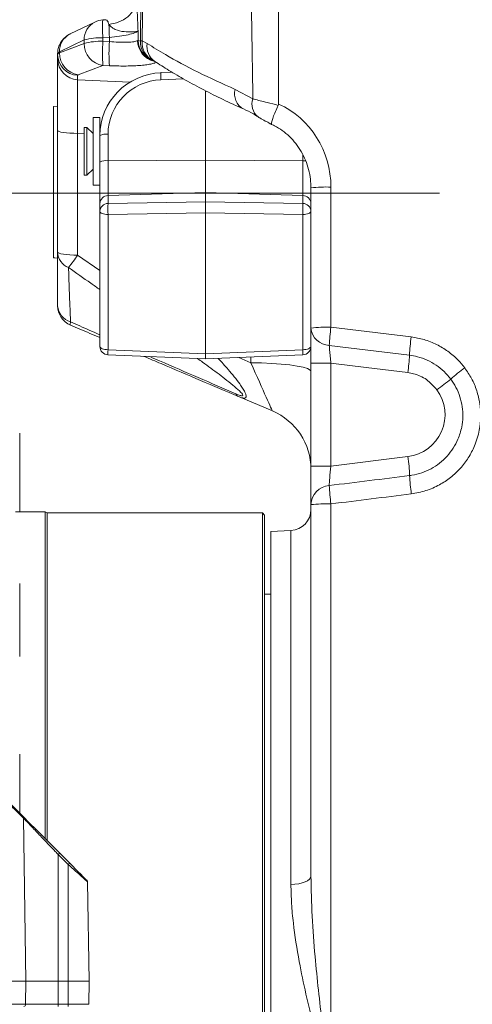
# Model space of a CAD drawing. Header units: millimetres. Extents: x 0 to 8410, y 0 to 5940.
# Tile 239 of 256: x 7536 to 7643, y 1904 to 2136. Entities that reach past the tile are written whole.
import ezdxf

# ---------------------------------------------------------------- set-up
doc = ezdxf.new("R2010")
doc.units = ezdxf.units.MM
doc.header["$LTSCALE"] = 10
doc.linetypes.add('CENTERX2', pattern=[20.32, 12.7, -2.54, 2.54, -2.54])
doc.styles.add('SLDTEXTSTYLE0', font='TXT', dxfattribs={"width": 0.605})
doc.dimstyles.new('SLDDIMSTYLE0', dxfattribs={"dimtxt": 50, "dimasz": 50, "dimexe": 0, "dimexo": 0.0625, "dimgap": 12.5, "dimtad": 1, "dimtoh": 1, "dimdec": 1, "dimrnd": 1e-09, "dimzin": 12, "dimdsep": 46, "dimtxsty": 'SLDTEXTSTYLE0', "dimsah": 1, "dimcen": 0.09, "dimadec": 0, "dimazin": 0, "dimtfac": 1, "dimtofl": 0, "dimtmove": 0, "dimatfit": 3, "dimfxl": 0, "dimfrac": 2, "dimtolj": 1, "dimtzin": 12, "dimarcsym": 0})
doc.dimstyles.new('SLDDIMSTYLE2', dxfattribs={"dimtxt": 50, "dimasz": 50, "dimexe": 0, "dimexo": 0.0625, "dimgap": 12.5, "dimtad": 1, "dimtoh": 1, "dimdec": 1, "dimrnd": 1e-09, "dimzin": 12, "dimdsep": 46, "dimtxsty": 'SLDTEXTSTYLE0', "dimsah": 1, "dimcen": 0.09, "dimadec": 0, "dimazin": 0, "dimtfac": 1, "dimtofl": 0, "dimtmove": 0, "dimatfit": 3, "dimfxl": 0, "dimfrac": 2, "dimtolj": 1, "dimtzin": 12, "dimarcsym": 0})

# ---------------------------------------------------------------- blocks, each defined once
blk = doc.blocks.new('*D47')
at = {"color": 7, "linetype": 'Continuous', "lineweight": 0}
for p, q in [((7724.5, 2078.39), (7724.5, 1048.04)), ((7487.5, 1230.52), (7487.5, 1048.04)), ((7724.5, 1063.04), (7487.5, 1063.04)), ((7724.5, 1063.04), (8199.27, 1063.04))]:
    blk.add_line(p, q, dxfattribs=at)
for points in [[(7487.5, 1063.04), (7537.5, 1055.54), (7537.5, 1070.54)], [(7724.5, 1063.04), (7674.5, 1070.54), (7674.5, 1055.54)]]:
    blk.add_solid(points, dxfattribs=at)
at = {"color": 7, "linetype": 'Continuous', "lineweight": 0, "char_height": 50, "attachment_point": 1, "style": 'SLDTEXTSTYLE0'}
for s, insert in [(' (2x M8)', (7931.58, 1127.5)), ('237', (7817.01, 1127.5))]:
    blk.add_mtext(s, dxfattribs=dict(at, insert=insert))
blk = doc.blocks.new('*D48')
at = {"color": 7, "linetype": 'Continuous', "lineweight": 0}
for p, q in [((7744.5, 2378.39), (7744.5, 1148.04)), ((7724.5, 2078.39), (7724.5, 1148.04)), ((7724.5, 1163.04), (7624.5, 1163.04)), ((7724.5, 1163.04), (7744.5, 1163.04)), ((7744.5, 1163.04), (8163.45, 1163.04))]:
    blk.add_line(p, q, dxfattribs=at)
for points in [[(7724.5, 1163.04), (7674.5, 1170.54), (7674.5, 1155.54)], [(7744.5, 1163.04), (7794.5, 1155.54), (7794.5, 1170.54)]]:
    blk.add_solid(points, dxfattribs=at)
at = {"color": 7, "linetype": 'Continuous', "lineweight": 0, "char_height": 50, "attachment_point": 1, "style": 'SLDTEXTSTYLE0'}
for s, insert in [(' (2x M8)', (7895.76, 1227.5)), ('20', (7819.38, 1227.5))]:
    blk.add_mtext(s, dxfattribs=dict(at, insert=insert))
blk = doc.blocks.new('*D49')
at = {"color": 7, "linetype": 'Continuous', "lineweight": 0}
for p, q in [((7752.5, 2693.39), (7752.5, 1248.04)), ((7724.5, 2078.39), (7724.5, 1248.04)), ((7724.5, 1263.04), (7624.5, 1263.04)), ((7724.5, 1263.04), (7752.5, 1263.04)), ((7752.5, 1263.04), (8163.45, 1263.04))]:
    blk.add_line(p, q, dxfattribs=at)
for points in [[(7724.5, 1263.04), (7674.5, 1270.54), (7674.5, 1255.54)], [(7752.5, 1263.04), (7802.5, 1255.54), (7802.5, 1270.54)]]:
    blk.add_solid(points, dxfattribs=at)
at = {"color": 7, "linetype": 'Continuous', "lineweight": 0, "char_height": 50, "attachment_point": 1, "style": 'SLDTEXTSTYLE0'}
for s, insert in [(' (2x M8)', (7895.76, 1327.5)), ('28', (7819.38, 1327.5))]:
    blk.add_mtext(s, dxfattribs=dict(at, insert=insert))

msp = doc.modelspace()

# ---------------------------------------------------------------- linework, layer by layer
at = {"color": 7, "linetype": 'Continuous', "lineweight": 0}
for p, q in [((7556.333384, 2136.467561), (7555.688984, 2136.428878)), ((7553.818873, 2135.942742), (7547.964021, 2133.123264)), ((7547.964021, 2133.123264), (7547.869223, 2133.076117)), ((7545.00072, 2128.275082), (7545.00072, 2128.493831)), ((7545.00072, 2127.235636), (7545.00072, 2128.275082)), ((7545.00072, 2110.288605), (7545.00072, 2127.235636)), ((7572.086862, 2124.076888), (7569.467178, 2123.972222)), ((7580.00072, 2103.247509), (7580.00072, 2119.687483)), ((7545.00072, 2116.044745), (7544.000718, 2115.992353)), ((7544.000718, 2080.159947), (7544.000718, 2115.992353)), ((7555.000721, 2113.344774), (7553.400717, 2113.344774)), ((7553.400717, 2102.280364), (7553.400717, 2113.344774)), ((7555.000721, 2109.073147), (7555.000721, 2113.344774)), ((7551.950722, 2110.994742), (7551.300718, 2110.994742)), ((7551.300718, 2104.530797), (7551.300718, 2110.994742)), ((7553.400717, 2109.544739), (7551.950722, 2110.994742)), ((7551.950722, 2104.530797), (7551.950722, 2110.994742)), ((7545.00072, 2081.479714), (7545.00072, 2110.288605)), ((7555.000721, 2102.808759), (7555.000721, 2109.073147)), ((7551.300718, 2099.694774), (7551.300718, 2104.530797)), ((7551.950722, 2099.694774), (7551.950722, 2104.530797)), ((7553.400717, 2097.344741), (7553.400717, 2102.280364)), ((7555.000721, 2093.025312), (7555.000721, 2102.808759)), ((7580.00072, 2095.606789), (7580.00072, 2103.247509)), ((7551.300718, 2099.694774), (7551.950722, 2099.694774)), ((7551.950722, 2099.694774), (7553.400717, 2101.144776)), ((7553.400717, 2097.344741), (7555.000721, 2097.344741)), ((7605.000718, 2063.53502), (7605.000718, 2096.714959)), ((7580.00072, 2093.430922), (7580.00072, 2095.606789)), ((7555.000721, 2091.164276), (7555.000721, 2093.025312)), ((7580.00072, 2093.430922), (7580.00072, 2090.810046)), ((7555.000721, 2059.189424), (7555.000721, 2091.164276)), ((7580.00072, 2057.443306), (7580.00072, 2090.810046)), ((7556.917122, 2057.191119), (7580.00072, 2056.225464)), ((7580.00072, 2057.443306), (7580.00072, 2056.225464)), ((7580.00072, 2056.225464), (7603.084317, 2057.191119)), ((7605.000718, 2030.879483), (7605.000718, 2055.23251)), ((7595.861687, 2043.924079), (7587.827287, 2047.334478)), ((7536.00072, 2038.679764), (7536.00072, 2021.409735)), ((7605.000718, 2021.753654), (7605.000718, 2030.879483)), ((7542.067706, 2020.044789), (7535.000718, 2020.044789)), ((7536.00072, 2021.409735), (7536.00072, 2020.044789)), ((7542.500718, 2019.794747), (7542.067706, 2020.044789)), ((7542.067706, 1942.727193), (7542.067706, 2020.044789)), ((7593.500717, 2019.794747), (7542.500718, 2019.794747)), ((7542.500718, 2019.794747), (7542.500718, 1942.294225)), ((7594.000718, 2019.294784), (7593.500717, 2019.794747)), ((7593.500717, 1806.078091), (7593.500717, 2019.794747)), ((7605.000718, 1933.83734), (7605.000718, 2021.753654)), ((7594.000718, 2019.294784), (7594.000718, 1805.402264)), ((7600.262395, 2015.621528), (7595.500721, 2015.371964)), ((7595.500721, 2015.371964), (7595.500721, 1742.851481)), ((7536.00072, 2003.1185), (7536.00072, 1985.848531)), ((7595.500721, 2000.544772), (7594.000718, 2000.544772)), ((7536.00072, 1962.679789), (7536.00072, 1948.794171)), ((7545.482389, 1939.312503), (7547.854273, 1936.940655)), ((7552.091217, 1932.505235), (7552.500716, 1909.044788)), ((7533.434051, 1909.044788), (7537.445086, 1909.044788)), ((7537.445086, 1909.044788), (7545.128836, 1909.044788)), ((7545.128836, 1909.044788), (7547.500717, 1909.044788)), ((7547.500717, 1909.044788), (7552.500716, 1909.044788)), ((7552.404567, 1903.536067), (7552.500716, 1909.044788))]:
    msp.add_line(p, q, dxfattribs=at)
at = {"color": 8, "linetype": 'Continuous', "lineweight": 0}
for p, q in [((7551.289788, 2131.705389), (7545.434932, 2128.88591)), ((7551.289788, 2130.866811), (7551.289788, 2131.705389)), ((7557.262472, 2132.311031), (7555.726572, 2132.218942)), ((7555.726572, 2132.218942), (7555.726572, 2131.380424)), ((7563.947691, 2131.542906), (7564.072481, 2131.608471)), ((7564.039036, 2133.839652), (7564.072481, 2131.608471)), ((7564.072481, 2131.608471), (7564.60908, 2131.434664)), ((7545.434932, 2128.653452), (7551.289788, 2130.866811)), ((7555.726572, 2131.380424), (7557.277567, 2131.312832)), ((7565.035201, 2131.469771), (7566.21798, 2130.86544)), ((7545.434932, 2128.88591), (7545.434932, 2128.653452)), ((7555.726572, 2125.667617), (7549.871716, 2123.454258)), ((7557.277567, 2125.600085), (7555.726572, 2125.667617)), ((7549.739039, 2123.343453), (7549.739039, 2122.303948)), ((7549.739039, 2122.303948), (7562.158666, 2121.736452)), ((7574.787958, 2122.498676), (7569.477229, 2122.286484)), ((7587.030007, 2120.012388), (7591.259665, 2117.777214)), ((7551.300718, 2109.522328), (7549.739039, 2109.593675)), ((7549.739039, 2109.593675), (7549.739039, 2080.784783)), ((7555.003396, 2109.35311), (7555.000721, 2109.35323)), ((7556.930921, 2109.385833), (7556.930921, 2103.121445)), ((7603.070519, 2103.121445), (7603.070519, 2104.530439)), ((7556.930921, 2103.121445), (7580.00072, 2103.247509)), ((7556.930921, 2103.121445), (7556.930921, 2094.865188)), ((7603.070519, 2103.121445), (7580.00072, 2103.247509)), ((7603.070519, 2094.865188), (7603.070519, 2103.121445)), ((7609.739042, 2096.890554), (7609.739042, 2063.710556)), ((7556.930921, 2094.865188), (7580.00072, 2095.606789)), ((7556.930921, 2094.865188), (7556.930921, 2093.004152)), ((7603.070519, 2094.865188), (7580.00072, 2095.606789)), ((7603.070519, 2093.004152), (7603.070519, 2094.865188)), ((7556.930921, 2093.004152), (7580.00072, 2093.430922)), ((7580.00072, 2093.430922), (7603.070519, 2093.004152)), ((7580.00072, 2090.810046), (7556.930921, 2090.383277)), ((7556.930921, 2090.383277), (7556.930921, 2058.408424)), ((7603.070519, 2090.383277), (7580.00072, 2090.810046)), ((7603.070519, 2058.408424), (7603.070519, 2090.383277)), ((7549.739039, 2080.784783), (7555.000721, 2077.12178)), ((7556.930921, 2058.408424), (7580.00072, 2057.443306)), ((7580.00072, 2057.443306), (7603.070519, 2058.408424)), ((7587.898507, 2056.555853), (7590.785756, 2055.330262)), ((7590.785756, 2055.330262), (7590.785756, 2056.676612)), ((7605.000718, 2055.23251), (7609.739042, 2055.23251)), ((7609.739042, 2055.23251), (7609.739042, 2030.879483)), ((7609.739042, 2030.879483), (7627.981088, 2033.119306)), ((7605.000718, 2030.879483), (7609.739042, 2030.879483)), ((7609.739042, 2021.92919), (7609.739042, 1882.899389)), ((7600.262395, 1931.88332), (7600.262395, 2015.621528)), ((7536.928627, 1947.552011), (7537.445086, 1909.044788)), ((7545.128836, 1938.96769), (7545.128836, 1909.044788)), ((7547.500717, 1936.595842), (7545.128836, 1938.96769)), ((7547.500717, 1936.595842), (7547.500717, 1909.044788)), ((7537.371206, 1903.536067), (7537.445086, 1909.044788)), ((7545.128836, 1903.536067), (7545.128836, 1909.044788)), ((7547.500717, 1903.536067), (7547.500717, 1909.044788)), ((7533.366102, 1903.536067), (7537.371206, 1903.536067)), ((7537.371206, 1903.536067), (7545.128836, 1903.536067)), ((7545.128836, 1903.044746), (7545.128836, 1903.536067)), ((7545.128836, 1903.536067), (7547.500717, 1903.536067)), ((7547.500717, 1903.536067), (7552.404567, 1903.536067)), ((7547.500717, 1903.044746), (7547.500717, 1903.536067))]:
    msp.add_line(p, q, dxfattribs=at)
at = {"color": 7, "linetype": 'CENTERX2', "lineweight": 0}
msp.add_line((7102.07157, 2095.465947), (7829.522576, 2095.465947), dxfattribs=at)
at = {"color": 8, "linetype": 'Continuous', "lineweight": 0, "flags": 128}
for points in [[(7557.277567, 2131.312832), (7557.27136, 2131.722853), (7557.262472, 2132.311031)], [(7549.739039, 2109.593675), (7548.801697, 2109.613046), (7547.907418, 2109.656617), (7547.088331, 2109.722957), (7546.373847, 2109.809563), (7545.789632, 2109.913394), (7545.356671, 2110.030696), (7545.090514, 2110.157296), (7545.00072, 2110.288605)], [(7603.070519, 2103.121445), (7603.450618, 2103.113637), (7603.762395, 2103.09808)], [(7555.000721, 2091.164276), (7555.037468, 2091.015145), (7555.14635, 2090.871498), (7555.323376, 2090.738639), (7555.562041, 2090.621397), (7555.853567, 2090.524122), (7556.187249, 2090.450332), (7556.550815, 2090.402827), (7556.930921, 2090.383277)], [(7603.070519, 2090.383277), (7603.450618, 2090.402827), (7603.814191, 2090.450332), (7604.147873, 2090.524122), (7604.439399, 2090.621397), (7604.678064, 2090.738639), (7604.855089, 2090.871498), (7604.963972, 2091.015145), (7605.000718, 2091.164276)], [(7549.739039, 2080.784783), (7548.801697, 2080.804154), (7547.907418, 2080.847725), (7547.088331, 2080.914065), (7546.373847, 2081.000671), (7545.789632, 2081.104502), (7545.356671, 2081.221864), (7545.090514, 2081.348405), (7545.00072, 2081.479714)], [(7609.739042, 2063.710556), (7624.826169, 2061.895475), (7628.74218, 2061.42436)], [(7628.35162, 2057.11852), (7618.439413, 2058.325097), (7609.349391, 2059.431777)], [(7555.000721, 2059.189424), (7555.037468, 2059.040293), (7555.14635, 2058.896646), (7555.323376, 2058.763787), (7555.562041, 2058.646545), (7555.853567, 2058.54927), (7556.187249, 2058.47548), (7556.550815, 2058.427975), (7556.930921, 2058.408424)], [(7603.070519, 2058.408424), (7603.450618, 2058.427975), (7603.814191, 2058.47548), (7604.147873, 2058.54927), (7604.439399, 2058.646545), (7604.678064, 2058.763787), (7604.855089, 2058.896646), (7604.963972, 2059.040293), (7605.000718, 2059.189424)], [(7605.000718, 2053.24553), (7604.787736, 2053.596065), (7604.154847, 2053.936705), (7603.120013, 2054.257617), (7601.712628, 2054.549858), (7599.972657, 2054.805026), (7597.949511, 2055.015907), (7595.700635, 2055.176541), (7593.289896, 2055.28234), (7590.785756, 2055.330262)], [(7627.961076, 2052.988217), (7618.049449, 2054.2088), (7609.739042, 2055.23251)], [(7605.000718, 1933.83734), (7604.910924, 1933.468148), (7604.644767, 1933.112249), (7604.211806, 1932.782397), (7603.627591, 1932.490453), (7602.91311, 1932.246849), (7602.094016, 1932.060406), (7601.199738, 1931.937739), (7600.262395, 1931.88332)]]:
    msp.add_lwpolyline(points, dxfattribs=at)
at = {"color": 7, "linetype": 'Continuous', "lineweight": 0, "flags": 128}
for points in [[(7544.000718, 2080.159947), (7544.346562, 2080.141768), (7545.00072, 2080.107376)], [(7533.321529, 1951.4734), (7534.549369, 1950.245545), (7535.74185, 1949.053034), (7536.898053, 1947.896883)], [(7536.898053, 1947.896883), (7538.284085, 1946.510837), (7539.8878, 1944.907114), (7541.659373, 1943.135545), (7543.543751, 1941.251144), (7545.482389, 1939.312503)], [(7547.854273, 1936.940655), (7548.561065, 1936.233863), (7549.248087, 1935.546801), (7549.893993, 1934.900925), (7550.478718, 1934.316203), (7550.984106, 1933.810815), (7551.394454, 1933.400437), (7551.697022, 1933.097884), (7551.8824, 1932.912514), (7551.944843, 1932.850048)]]:
    msp.add_lwpolyline(points, dxfattribs=at)
at = {"color": 7, "linetype": 'Continuous', "lineweight": 0}
for centre, radius, start, end in [((7555.988249, 2131.437858), 5, 93.43140015, 115.71373197), ((7569.577214, 2131.424407), 5, 215.38931039, 248.78986143), ((7550.000719, 2068.822681), 5, 180, 247), ((7557.000719, 2059.189398), 2, 180, 267.60443882), ((7603.000719, 2059.189398), 2, 272.39556118, 0), ((7590.000719, 2030.116481), 15, 360, 67), ((7600.000719, 2020.614665), 5, 273, 0), ((7551.591291, 1932.496518), 0.5, 1, 45)]:
    msp.add_arc(centre, radius, start, end, dxfattribs=at)
at = {"color": 8, "linetype": 'Continuous', "lineweight": 0}
for centre, radius, start, end in [((7575.846078, 2134.503714), 20.24882, 174.54434208, 186.47875517), ((7555.88757, 2131.834606), 4.599597, 116.72803657, 181.60983341), ((7628.517386, 2136.335332), 71.368466, 180.75993253, 183.23248951), ((7550.038482, 2129.01369), 4.605323, 118.10136737, 181.58993578), ((7555.190812, 2117.425274), 14.803367, 87.92591203, 105.27919171), ((7569.107946, 2131.650285), 5.035638, 180.47576448, 251.18278137), ((7556.436896, 2130.766463), 5.148086, 178.88310028, 262.06912253), ((7555.190596, 2116.590277), 14.799856, 87.92458394, 105.2820389), ((7589.569788, 2128.524021), 33.963544, 175.17560892, 184.82439108), ((7591.119573, 2128.456459), 33.962336, 175.17548733, 184.82451267), ((7569.071071, 2131.609444), 5.123811, 180.74406106, 255.57783159), ((7569.451828, 2131.33128), 4.843852, 178.77701641, 215.3502186), ((7565.150859, 2127.462314), 4.009126, 91.65314423, 97.76651703), ((7569.575797, 2130.96015), 4.569106, 173.59611708, 246.91779349), ((7570.42166, 2130.142184), 4.265446, 170.23766815, 235.27786927), ((7549.966301, 2128.303915), 4.965665, 180.3326917, 267.37684788), ((7549.966301, 2127.264409), 4.965665, 180.331997, 267.37685064), ((7550.582047, 2128.55311), 5.148093, 178.88316962, 262.06905319), ((7581.544273, 2123.20133), 12.101673, 176.34771127, 184.33550677), ((7591.020376, 2118.982391), 4.121157, 165.5266806, 241.16788322), ((7594.838716, 2116.484574), 3.805329, 160.14188561, 231.55797147), ((7556.472447, 2106.102105), 3.31558, 82.05175117, 116.35182708), ((7556.472447, 2099.837717), 3.31558, 82.05175117, 116.35182708), ((7608.596947, 2063.691152), 33.219041, 88.02974176, 96.21491018), ((7556.918013, 2092.946313), 1.918918, 89.61458455, 177.64055858), ((7603.083427, 2092.946313), 1.918918, 2.35944142, 90.38541545), ((7556.918134, 2091.08515), 1.919045, 89.61823908, 177.63690405), ((7585.108512, 2091.693714), 28.208047, 177.33729899, 182.66270101), ((7603.083305, 2091.08515), 1.919045, 2.36309595, 90.38176092), ((7574.890436, 2091.693714), 28.210536, 357.33753406, 2.66246594), ((7549.086224, 2081.672406), 4.090045, 182.70034543, 248.60728415), ((7491.731388, 2121.133574), 70.660544, 322.23993706, 325.17841181), ((7549.225095, 2069.058329), 4.230943, 183.19300254, 254.20059065), ((7548.949614, 2064.57347), 0.969233, 154.72951965, 201.37738851), ((7608.596694, 2030.50678), 33.223421, 88.02956435, 96.21364809), ((7609.48197, 2063.928299), 4.498476, 185.01547871, 268.31113454), ((7666.510308, 2056.383503), 57.242138, 172.64590534, 176.94742599), ((7684.971843, 2054.153438), 56.697808, 172.63210502, 177.00227893), ((7566.35817, 2057.692833), 9.454369, 175.65919068, 183.04193992), ((7589.403025, 2057.644769), 13.688811, 358.10085827, 3.19801114), ((7568.560112, 2060.688543), 59.897993, 352.61376542, 356.58304841), ((7670.146528, 2015.439303), 48.179666, 126.58058288, 131.63632963), ((7581.337774, 2122.789366), 91.190291, 305.92243129, 308.52479685), ((7588.348448, 2048.437907), 1.220313, 201.9908692, 244.71813541), ((7626.762398, 2043.044765), 10, 277, 36.14023871), ((7577.95114, 2026.405953), 50.47836, 2.51900933, 7.64267728), ((7681.79799, 2031.388785), 53.488743, 182.96232977, 187.61003667), ((7609.718772, 2021.560735), 4.721996, 94.61009507, 177.65850669), ((7662.117255, 2028.943723), 52.845822, 182.90286985, 187.62771365), ((7608.596694, 1988.725414), 33.223421, 88.02956435, 96.21364809), ((7536.650054, 1947.701106), 0.315962, 331.84376619, 38.2884579), ((7552.200419, 1932.070536), 9.878159, 132.85062522, 135.71542), ((7554.673361, 1929.594993), 10.022909, 132.87100672, 135.69443499), ((7536.921925, 1903.491505), 0.451485, 278.2970007, 5.66427094)]:
    msp.add_arc(centre, radius, start, end, dxfattribs=at)
for centre, major_axis, ratio, start_param, end_param in [((7552.200719, 2128.607681), (7.199977, 0.116733), 0.1563943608, 2.7899911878, 3.1390570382), ((7552.200719, 2128.161231), (7.199977, -0.116733), 0.1563943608, 2.7950624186, 3.144128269), ((7550.000719, 2107.461106), (-0.22846, 15.026086), 0.0154101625, 0.1560939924, 1.4281569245), ((7551.939039, 2123.229557), (2.199925, -0.116722), 0.1560060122, 2.8008038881, 3.1498697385), ((7569.93092, 2109.456864), (12.721321, 2.713844), 0.9865386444, 1.3982714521, 2.9341611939), ((7589.739039, 2097.194332), (-2.96324, 20.83106), 0.9495081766, 4.5636794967, 5.7453745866), ((7590.000719, 2057.275491), (-5.861301, 13.351461), 0.0043725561, 1.7150892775, 3.1369523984), ((7610.000719, 2030.943721), (0.612411, 5.112377), 0.0489853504, 1.5892339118, 2.7313715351), ((6563.769715, 1902.482707), (2337.361646, 286.784255), 0.002121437, 5.1759052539, 5.1850349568), ((6563.508036, 1902.658265), (2337.64434, 286.611337), 0.0042424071, 5.1759012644, 5.1850309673)]:
    msp.add_ellipse(centre, major_axis=major_axis, ratio=ratio, start_param=start_param, end_param=end_param, dxfattribs=at)
at = {"color": 7, "linetype": 'Continuous', "lineweight": 0}
msp.add_ellipse((7570.000719, 2109.144185), major_axis=(14.751257, 2.756715), ratio=0.9868152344, start_param=1.4233358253, end_param=2.9592255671, dxfattribs=at)
at = {"color": 8, "linetype": 'Continuous', "lineweight": 0}
for points, knots in [([(7609.600729, 2766.327545), (7609.573997, 2748.228809), (7609.538353, 2724.096497), (7609.700538, 2693.931364), (7609.827703, 2675.832777), (7609.617667, 2656.803259), (7608.597949, 2636.865143), (7606.826473, 2616.044318), (7604.657547, 2595.254791), (7602.328539, 2574.47962), (7597.439446, 2525.953954), (7588.832889, 2431.35121), (7579.571655, 2333.113222), (7572.530191, 2258.954715), (7569.617056, 2227.136896), (7567.187767, 2195.284024), (7565.406528, 2163.39348), (7565.158964, 2142.109954), (7565.035201, 2131.469771)], [0, 0, 0, 0, 0.0852559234, 0.1136776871, 0.1420991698, 0.1705154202, 0.2033100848, 0.2361134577, 0.2689377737, 0.3017703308, 0.3345893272, 0.4986766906, 0.749241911, 0.7993999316, 0.8495800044, 0.8997456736, 0.9498802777, 1, 1, 1, 1]), ([(7591.259665, 2117.777214), (7591.021696, 2130.862419), (7590.664555, 2150.500602), (7590.800927, 2176.713353), (7597.752526, 2270.097776), (7609.705991, 2394.584527), (7619.864607, 2519.038058), (7624.602797, 2569.528221), (7626.64257, 2588.45389), (7628.599893, 2607.387994), (7630.245707, 2626.338009), (7631.427192, 2645.315788), (7631.519869, 2657.982653), (7631.566203, 2664.315507)], [0, 0, 0, 0, 0.0716277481, 0.1074984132, 0.1433735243, 0.583816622, 0.7918530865, 0.8265495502, 0.8612750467, 0.8959980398, 0.9306915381, 0.9653489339, 1, 1, 1, 1]), ([(7564.60908, 2131.434664), (7564.732613, 2142.062367), (7564.979717, 2163.320897), (7566.754782, 2195.173955), (7569.176769, 2226.989363), (7572.08018, 2258.769905), (7576.403368, 2304.255215), (7579.661671, 2339.154117), (7581.931322, 2363.463804)], [0, 0, 0, 0, 0.1369750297, 0.2739903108, 0.4110903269, 0.5482293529, 0.6853080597, 1, 1, 1, 1]), ([(7557.155198, 2135.388777), (7557.953163, 2135.537407), (7559.603148, 2135.844737), (7561.700633, 2137.12815), (7563.195294, 2138.847792), (7563.470454, 2140.149962), (7563.603527, 2140.779719)], [0, 0, 0, 0, 0.2418100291, 0.5000001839, 0.7581892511, 1, 1, 1, 1]), ([(7563.603527, 2140.779719), (7563.654667, 2140.31462), (7563.757119, 2139.382871), (7563.923618, 2137.123806), (7563.992939, 2135.151317), (7564.039036, 2133.839652)], [0, 0, 0, 0, 0.2503228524, 0.5014799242, 1, 1, 1, 1]), ([(7557.155198, 2135.388777), (7557.056075, 2135.658143), (7556.842978, 2136.237232), (7556.538627, 2136.507643), (7556.360005, 2136.454354), (7556.335746, 2136.447117)], [0, 0, 0, 0, 0.4290876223, 0.9224623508, 1, 1, 1, 1]), ([(7564.039036, 2133.839652), (7563.893617, 2133.784746), (7563.629554, 2133.685044), (7562.467808, 2133.577226), (7560.794823, 2133.598854), (7558.89806, 2133.94051), (7557.673779, 2134.744813), (7557.312004, 2135.194059), (7557.155198, 2135.388777)], [0, 0, 0, 0, 0.1966175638, 0.3570325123, 0.576438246, 0.7952462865, 0.9112527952, 1, 1, 1, 1]), ([(7564.039036, 2133.839652), (7564.019756, 2133.814269), (7563.900016, 2133.656616), (7563.292667, 2133.343715), (7561.759087, 2132.927489), (7559.67356, 2132.554926), (7558.0667, 2132.392383), (7557.262472, 2132.311031)], [0, 0, 0, 0, 0.0457189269, 0.283954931, 0.5223195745, 0.760922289, 1, 1, 1, 1]), ([(7557.277567, 2131.312832), (7557.980336, 2131.259239), (7559.486913, 2131.144346), (7561.527738, 2131.132188), (7563.198155, 2131.253811), (7563.697946, 2131.44658), (7563.947691, 2131.542906)], [0, 0, 0, 0, 0.2260653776, 0.4846325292, 0.7424707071, 1, 1, 1, 1]), ([(7566.21798, 2130.86544), (7567.634521, 2129.983372), (7571.31741, 2127.690068), (7578.092771, 2124.043505), (7584.045895, 2121.358364), (7587.030007, 2120.012388)], [0, 0, 0, 0, 0.2376439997, 0.617855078, 1, 1, 1, 1]), ([(7568.121358, 2126.311288), (7568.072421, 2126.287577), (7567.831597, 2126.170898), (7567.078196, 2125.99594), (7565.871765, 2125.79815), (7564.383557, 2125.650721), (7562.67761, 2125.558485), (7560.342333, 2125.506259), (7558.468061, 2125.563639), (7557.277567, 2125.600085)], [0, 0, 0, 0, 0.0364274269, 0.1792621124, 0.3220841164, 0.4649085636, 0.6079397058, 0.7509723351, 1, 1, 1, 1]), ([(7591.259665, 2117.777214), (7591.367825, 2117.745806), (7591.881932, 2117.596518), (7592.968838, 2117.307382), (7594.849601, 2116.836145), (7596.374274, 2116.453658), (7597.260847, 2116.231248)], [0, 0, 0, 0, 0.0711650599, 0.3382629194, 0.6152107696, 1, 1, 1, 1]), ([(7547.594345, 2077.864155), (7547.629875, 2076.415909), (7547.700935, 2073.51946), (7547.875858, 2069.227841), (7548.007848, 2066.390602), (7548.073134, 2064.987228)], [0, 0, 0, 0, 0.3357195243, 0.6714288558, 1, 1, 1, 1]), ([(7555.000721, 2072.629795), (7554.291805, 2073.129461), (7551.821016, 2074.870947), (7549.353724, 2076.618214), (7547.594345, 2077.864155)], [0, 0, 0, 0, 0.2869192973, 1, 1, 1, 1]), ([(7548.073134, 2064.987228), (7548.79306, 2064.668475), (7551.111586, 2063.641931), (7553.413544, 2062.636613), (7555.000721, 2061.943457)], [0, 0, 0, 0, 0.3105101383, 1, 1, 1, 1]), ([(7609.349391, 2059.431777), (7609.370514, 2059.073436), (7609.412743, 2058.35705), (7609.554227, 2056.844995), (7609.678103, 2055.764193), (7609.739042, 2055.23251)], [0, 0, 0, 0, 0.3370836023, 0.6738894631, 1, 1, 1, 1]), ([(7628.74218, 2061.42436), (7629.767204, 2061.250479), (7631.846971, 2060.897677), (7634.786028, 2059.721365), (7637.512387, 2058.084871), (7639.745205, 2056.195687), (7640.927466, 2054.748299), (7641.433722, 2054.128513)], [0, 0, 0, 0, 0.20709226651, 0.42018886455, 0.62729808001, 0.84040526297, 1, 1, 1, 1]), ([(7638.135946, 2051.447675), (7637.627606, 2052.064083), (7636.596181, 2053.314777), (7634.687177, 2054.822968), (7632.552932, 2056.013089), (7630.418996, 2056.785127), (7628.979919, 2057.017198), (7628.35162, 2057.11852)], [0, 0, 0, 0, 0.2059502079, 0.4178741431, 0.6238314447, 0.8357654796, 1, 1, 1, 1]), ([(7566.85613, 2056.775376), (7567.616585, 2056.444855), (7571.504495, 2054.755025), (7578.362497, 2051.790807), (7584.258141, 2049.254045), (7587.21692, 2047.98095)], [0, 0, 0, 0, 0.10803904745, 0.55236180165, 1, 1, 1, 1]), ([(7587.21692, 2047.98095), (7587.558215, 2047.839304), (7588.021865, 2047.646878), (7588.532239, 2047.513927), (7588.766017, 2047.498503), (7588.873213, 2047.566787), (7588.871761, 2047.698255), (7588.731993, 2047.949106), (7588.142301, 2048.622012), (7586.295482, 2050.2355), (7583.248043, 2052.629581), (7580.25989, 2054.806586), (7578.547913, 2056.019508), (7578.14785, 2056.30295)], [0, 0, 0, 0, 0.0719915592, 0.097800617, 0.1238993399, 0.1413196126, 0.1589809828, 0.1822490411, 0.2233807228, 0.3524523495, 0.6327515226, 0.9141795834, 1, 1, 1, 1]), ([(7583.035341, 2056.352422), (7583.846113, 2055.476054), (7585.177042, 2054.037445), (7586.85329, 2052.006473), (7587.996634, 2050.525719), (7588.841712, 2049.294349), (7589.36079, 2048.405682), (7589.621462, 2047.763887), (7589.676406, 2047.384085), (7589.625634, 2047.159254), (7589.481044, 2047.00465), (7589.222565, 2046.945476), (7588.702361, 2046.996532), (7588.189448, 2047.194614), (7587.827287, 2047.334478)], [0, 0, 0, 0, 0.2076689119, 0.3409006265, 0.4758008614, 0.5574042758, 0.6410710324, 0.7047140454, 0.7463747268, 0.7807715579, 0.8148134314, 0.8615410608, 0.9022358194, 1, 1, 1, 1]), ([(7634.838155, 2048.942372), (7634.068654, 2049.800206), (7632.544625, 2051.499181), (7629.972934, 2052.650478), (7628.414942, 2052.912024), (7627.961076, 2052.988217)], [0, 0, 0, 0, 0.4195321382, 0.8309009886, 1, 1, 1, 1]), ([(7641.433722, 2054.128513), (7641.996862, 2053.306852), (7643.154104, 2051.618353), (7644.343776, 2048.740572), (7645.08624, 2045.670848), (7645.283233, 2042.51448), (7644.933286, 2039.115892), (7643.941156, 2035.830744), (7642.350653, 2032.802608), (7640.437581, 2030.281431), (7638.12278, 2028.121533), (7635.382363, 2026.313592), (7632.247619, 2024.935606), (7629.936112, 2024.515382), (7628.780356, 2024.305269)], [0, 0, 0, 0, 0.0763231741, 0.1568428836, 0.2373625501, 0.3177727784, 0.3981824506, 0.4982656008, 0.578749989, 0.6592354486, 0.7397282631, 0.8202214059, 0.9101105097, 1, 1, 1, 1]), ([(7628.380722, 2028.62452), (7628.564079, 2028.649517), (7629.541456, 2028.782762), (7631.283285, 2029.229491), (7633.496956, 2030.193716), (7635.514104, 2031.523132), (7637.287585, 2033.163605), (7638.75727, 2035.083295), (7639.984799, 2037.39219), (7640.758174, 2039.902194), (7641.041856, 2042.504459), (7640.905726, 2044.927458), (7640.350232, 2047.28876), (7639.448804, 2049.507941), (7638.565968, 2050.812323), (7638.135946, 2051.447675)], [0, 0, 0, 0, 0.01855430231, 0.09890323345, 0.17925192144, 0.25952434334, 0.33979696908, 0.42015212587, 0.50050804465, 0.60055781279, 0.68107714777, 0.76159819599, 0.84242063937, 0.92324450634, 1, 1, 1, 1]), ([(7536.928627, 1947.552011), (7536.746183, 1947.733063), (7535.833751, 1948.638535), (7534.633281, 1949.829712), (7533.593326, 1950.86175), (7533.324442, 1951.128587)], [0, 0, 0, 0, 0.1563368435, 0.7818674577, 1, 1, 1, 1]), ([(7545.128836, 1938.96769), (7544.898613, 1939.208854), (7543.743782, 1940.418566), (7541.872916, 1942.37762), (7539.592269, 1944.764889), (7538.003724, 1946.427233), (7537.171794, 1947.297607), (7536.928627, 1947.552011)], [0, 0, 0, 0, 0.0790197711, 0.3963744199, 0.6420394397, 0.8953708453, 1, 1, 1, 1]), ([(7552.091217, 1932.505235), (7552.068526, 1932.525493), (7552.017094, 1932.571409), (7551.543696, 1932.994017), (7550.622506, 1933.815857), (7549.212581, 1935.072639), (7548.08871, 1936.072651), (7547.500717, 1936.595842)], [0, 0, 0, 0, 0.1202810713, 0.2726219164, 0.4654788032, 0.7203463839, 1, 1, 1, 1]), ([(7605.000718, 1933.83734), (7605.063339, 1930.683221), (7605.188795, 1924.364147), (7606.113145, 1912.7337), (7607.630415, 1898.938163), (7609.028565, 1888.279955), (7609.735736, 1882.924423), (7609.739042, 1882.899389)], [0, 0, 0, 0, 0.1872815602, 0.3752066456, 0.6862909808, 0.9985335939, 1, 1, 1, 1]), ([(7609.739042, 1882.899389), (7609.732505, 1882.923271), (7609.026902, 1885.501154), (7607.629265, 1890.628777), (7605.62399, 1898.296816), (7603.771984, 1905.969954), (7602.059119, 1914.154948), (7600.943057, 1921.284401), (7600.356705, 1927.359022), (7600.293829, 1930.375335), (7600.262395, 1931.88332)], [0, 0, 0, 0, 0.0014420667, 0.155662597, 0.3098770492, 0.4661310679, 0.622361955, 0.8101049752, 0.9050632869, 1, 1, 1, 1])]:
    msp.add_open_spline(points, degree=3, knots=knots, dxfattribs=at)
at = {"color": 7, "linetype": 'Continuous', "lineweight": 0}
for points, knots in [([(7598.227992, 2177.954182), (7598.226122, 2177.95393), (7598.221791, 2177.953346), (7598.213094, 2177.947093), (7598.194236, 2177.921321), (7598.154207, 2177.805517), (7598.062552, 2177.333971), (7597.844535, 2175.421728), (7597.525024, 2170.677382), (7597.346796, 2163.358498), (7597.324529, 2144.821711), (7597.32544, 2129.210094), (7597.326181, 2116.525993)], [0, 0, 0, 0, 0.0000909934, 0.0002107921, 0.0005065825, 0.0016363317, 0.0061149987, 0.0239763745, 0.0953749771, 0.2381883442, 0.3810445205, 1, 1, 1, 1]), ([(7547.964021, 2133.123264), (7547.771842, 2133.022763), (7547.30761, 2132.779989), (7546.606639, 2132.237138), (7545.913437, 2131.461036), (7545.365201, 2130.486754), (7545.050122, 2129.465764), (7545.015469, 2128.784007), (7545.00072, 2128.493831)], [0, 0, 0, 0, 0.11570068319, 0.27948924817, 0.45744143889, 0.6499595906, 0.85101220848, 1, 1, 1, 1]), ([(7567.787594, 2126.753852), (7567.798363, 2126.753353), (7567.813999, 2126.752629), (7567.94882, 2126.65956), (7567.990786, 2126.63059)], [0, 0, 0, 0, 0.6887236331, 1, 1, 1, 1]), ([(7567.990093, 2126.633093), (7569.093339, 2125.923469), (7571.395576, 2124.442637), (7575.2736, 2122.185846), (7579.535373, 2119.887482), (7584.129142, 2117.611644), (7587.327511, 2116.117374), (7589.009966, 2115.382597), (7589.017882, 2115.37914)], [0, 0, 0, 0, 0.183368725, 0.3826511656, 0.5888931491, 0.7943624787, 0.9990325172, 1, 1, 1, 1]), ([(7589.03393, 2115.376994), (7589.034887, 2115.376597), (7589.799413, 2115.058896), (7590.956771, 2114.491537), (7592.11601, 2113.744081), (7592.494397, 2113.500104)], [0, 0, 0, 0, 0.0008427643, 0.6738649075, 1, 1, 1, 1]), ([(7595.774977, 2111.759827), (7595.733957, 2111.764982), (7595.614171, 2111.780037), (7595.706231, 2112.346081), (7596.02084, 2113.358136), (7596.556158, 2114.714893), (7597.025953, 2115.725801), (7597.260847, 2116.231248)], [0, 0, 0, 0, 0.11526099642, 0.33658176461, 0.5576851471, 0.77884584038, 1, 1, 1, 1]), ([(7597.260847, 2116.231248), (7597.28734, 2116.301866), (7597.323318, 2116.397767), (7597.325584, 2116.49924), (7597.326181, 2116.525993)], [0, 0, 0, 0, 0.736360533, 1, 1, 1, 1]), ([(7592.479131, 2113.516733), (7592.611445, 2113.427156), (7593.134639, 2113.072948), (7594.086116, 2112.567654), (7595.070231, 2112.049863), (7595.61529, 2111.762714), (7595.740697, 2111.696646)], [0, 0, 0, 0, 0.1399875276, 0.5535387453, 0.8972777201, 1, 1, 1, 1]), ([(7595.452807, 2111.827538), (7595.750464, 2111.690074), (7596.709643, 2111.247106), (7598.240179, 2110.294344), (7599.949298, 2108.874128), (7601.460466, 2107.202247), (7602.741053, 2105.315379), (7603.762684, 2103.250229), (7604.493936, 2101.050394), (7604.92603, 2098.854474), (7604.976909, 2097.397009), (7605.000718, 2096.714959)], [0, 0, 0, 0, 0.0521026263, 0.1678970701, 0.2852964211, 0.4043187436, 0.524805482, 0.646483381, 0.7689889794, 0.8918938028, 1, 1, 1, 1]), ([(7545.00072, 2068.822667), (7545.00072, 2070.201548), (7545.00072, 2072.98633), (7545.00072, 2077.195962), (7545.00072, 2080.05178), (7545.00072, 2081.479714)], [0, 0, 0, 0, 0.32903113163, 0.66450994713, 1, 1, 1, 1]), ([(7555.000721, 2061.268494), (7553.42202, 2061.938623), (7551.114707, 2062.918035), (7548.783288, 2063.907666), (7548.047065, 2064.220175)], [0, 0, 0, 0, 0.68421666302, 1, 1, 1, 1]), ([(7605.000718, 2055.23251), (7605.000718, 2056.362149), (7605.000718, 2058.621708), (7605.000718, 2061.562496), (7605.000718, 2062.907506), (7605.000718, 2063.53502)], [0, 0, 0, 0, 0.3478194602, 0.695725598, 1, 1, 1, 1]), ([(7587.827287, 2047.334478), (7584.853389, 2048.596805), (7578.884978, 2051.13021), (7571.360491, 2054.324216), (7566.803395, 2056.258594), (7565.447061, 2056.834325)], [0, 0, 0, 0, 0.4109098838, 0.8246684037, 1, 1, 1, 1])]:
    msp.add_open_spline(points, degree=3, knots=knots, dxfattribs=at)

# ---------------------------------------------------------------- dimensions: what is measured, and where the dimension line sits
for base, p2, dimstyle, picture, middle in [((7752.500719, 1263.044765), (7752.500719, 2693.391658), 'SLDDIMSTYLE2', '*D49', (7983.475159, 1263.044765)), ((7744.500719, 1163.044765), (7744.500719, 2378.391658), 'SLDDIMSTYLE2', '*D48', (7983.475159, 1163.044765)), ((7487.500719, 1063.044765), (7487.500719, 1230.520847), 'SLDDIMSTYLE0', '*D47', (8000.200259, 1063.044765))]:
    dim = msp.add_linear_dim(base=base, p1=(7724.500719, 2078.391658), p2=p2, text='<> (2x M8)', dimstyle=dimstyle, dxfattribs=at)
    dim.commit()
    dim.dimension.update_dxf_attribs({"geometry": picture, "text_midpoint": middle, "dimtype": 160})

doc.saveas('drawing.dxf')
